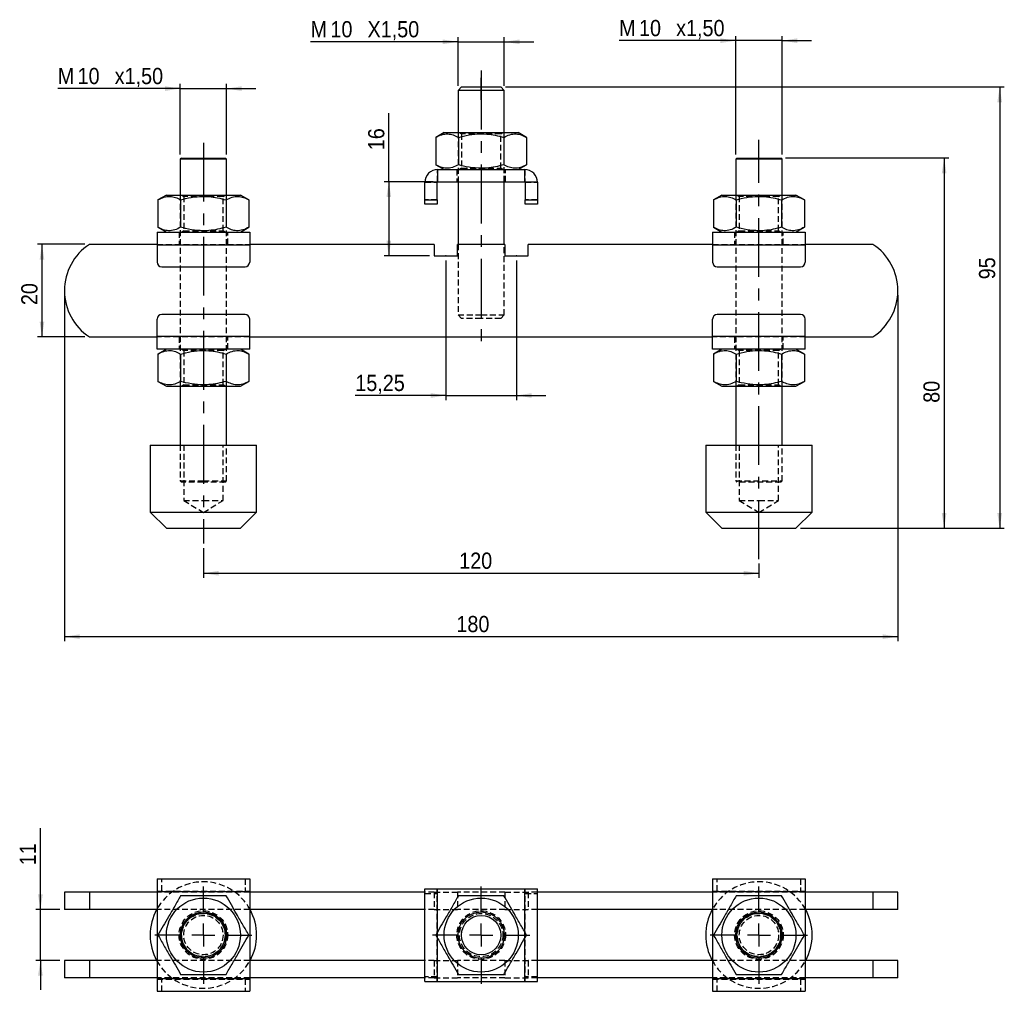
# Model space of a CAD drawing. Extents: x 28 to 414, y 64 to 274.
# Tile 1 of 2: x 28 to 241, y 64 to 274. Entities that reach past the tile are written whole.
import ezdxf

# ---------------------------------------------------------------- set-up
doc = ezdxf.new("R2010")
doc.units = 0
doc.header["$PDSIZE"] = -1
doc.linetypes.add('CENTERX2', pattern=[20.32, 12.7, -2.54, 2.54, -2.54])
doc.linetypes.add('HIDDEN', pattern=[1.905, 1.27, -0.635])
doc.layers.get('0').update_dxf_attribs({"linetype": 'CONTINUOUS'})
doc.styles.add('SLDTEXTSTYLE0', font='GOTHIC.TTF', dxfattribs={"width": 0.913})
doc.dimstyles.new('SLDDIMSTYLE0', dxfattribs={"dimtxt": 3.5, "dimasz": 3.302, "dimexe": 0, "dimexo": 0.0625, "dimgap": 0.875, "dimtad": 1, "dimrnd": 1e-09, "dimzin": 12, "dimtxsty": 'SLDTEXTSTYLE0', "dimsah": 1, "dimcen": 0.09, "dimazin": 3, "dimtfac": 1, "dimtmove": 0, "dimatfit": 3, "dimtolj": 1, "dimtzin": 12})
doc.dimstyles.new('SLDDIMSTYLE1', dxfattribs={"dimtxt": 3.5, "dimasz": 3.302, "dimexe": 0, "dimexo": 0.0625, "dimgap": 0.875, "dimtad": 1, "dimrnd": 1e-09, "dimzin": 12, "dimtxsty": 'SLDTEXTSTYLE0', "dimsah": 1, "dimcen": 0.09, "dimazin": 3, "dimtfac": 1, "dimtofl": 0, "dimtmove": 0, "dimatfit": 3, "dimtolj": 1, "dimtzin": 12})
doc.dimstyles.new('SLDDIMSTYLE2', dxfattribs={"dimtxt": 3.5, "dimasz": 3.302, "dimexe": 0, "dimexo": 0.0625, "dimgap": 0.875, "dimtad": 1, "dimdec": 0, "dimrnd": 1e-09, "dimzin": 12, "dimtxsty": 'SLDTEXTSTYLE0', "dimsah": 1, "dimcen": 0.09, "dimazin": 3, "dimtfac": 1, "dimtofl": 0, "dimtmove": 0, "dimatfit": 3, "dimtolj": 1, "dimtzin": 12})

# ---------------------------------------------------------------- blocks, each defined once
blk = doc.blocks.new('*D1')
for p, q in [((120.21, 221.87), (120.21, 191.71)), ((135.46, 221.87), (135.46, 191.71)), ((120.21, 192.71), (100.65, 192.71)), ((120.21, 192.71), (135.46, 192.71)), ((135.46, 192.71), (141.81, 192.71))]:
    blk.add_line(p, q)
for points in [[(120.21, 192.71), (116.91, 193.22), (116.91, 192.2)], [(135.46, 192.71), (138.76, 192.2), (138.76, 193.22)]]:
    blk.add_solid(points)
at = {"insert": (100.65, 197.18, 0.1), "char_height": 3.5, "attachment_point": 1, "style": 'SLDTEXTSTYLE0'}
blk.add_mtext('15,25', dxfattribs=at)
blk = doc.blocks.new('*D2')
for p, q in [((67.84, 159.75), (67.84, 153.31)), ((187.84, 156.39), (187.84, 153.31)), ((67.84, 154.31), (187.84, 154.31))]:
    blk.add_line(p, q)
for points in [[(67.84, 154.31), (71.14, 153.8), (71.14, 154.82)], [(187.84, 154.31), (184.53, 154.82), (184.53, 153.8)]]:
    blk.add_solid(points)
at = {"insert": (123.09, 158.78, 0.1), "char_height": 3.5, "attachment_point": 1, "style": 'SLDTEXTSTYLE0'}
blk.add_mtext('120', dxfattribs=at)
blk = doc.blocks.new('*D3')
for p, q in [((37.84, 214.37), (37.84, 139.62)), ((217.84, 214.37), (217.84, 139.62)), ((37.84, 140.62), (217.84, 140.62))]:
    blk.add_line(p, q)
for points in [[(37.84, 140.62), (41.14, 140.11), (41.14, 141.12)], [(217.84, 140.62), (214.53, 141.12), (214.53, 140.11)]]:
    blk.add_solid(points)
at = {"insert": (122.49, 145.09, 0.1), "char_height": 3.5, "attachment_point": 1, "style": 'SLDTEXTSTYLE0'}
blk.add_mtext('180', dxfattribs=at)
blk = doc.blocks.new('*D4')
for p, q in [((42.2, 225.37), (31.97, 225.37)), ((32.97, 225.37), (32.97, 205.37)), ((42.2, 205.37), (31.97, 205.37))]:
    blk.add_line(p, q)
for points in [[(32.97, 225.37), (32.46, 222.06), (33.48, 222.06)], [(32.97, 205.37), (33.48, 208.67), (32.46, 208.67)]]:
    blk.add_solid(points)
at = {"insert": (28.5, 212.23, 0.1), "char_height": 3.5, "attachment_point": 1, "rotation": 90, "style": 'SLDTEXTSTYLE0'}
blk.add_mtext('20', dxfattribs=at)
blk = doc.blocks.new('*D5')
for p, q in [((122.84, 259.62), (122.84, 270.12)), ((132.84, 259.62), (132.84, 270.12)), ((122.84, 269.12), (90.99, 269.12)), ((122.84, 269.12), (132.84, 269.12)), ((132.84, 269.12), (139.19, 269.12))]:
    blk.add_line(p, q)
for points in [[(122.84, 269.12), (119.53, 269.62), (119.53, 268.61)], [(132.84, 269.12), (136.14, 268.61), (136.14, 269.62)]]:
    blk.add_solid(points)
at = {"char_height": 3.5, "attachment_point": 1, "style": 'SLDTEXTSTYLE0'}
for s, insert in [('M', (90.99, 273.59, 0.1)), ('10', (95.28, 273.59, 0.1)), ('X1,50', (103.29, 273.59, 0.1))]:
    blk.add_mtext(s, dxfattribs=dict(at, insert=insert))
blk = doc.blocks.new('*D6')
for p, q in [((133.09, 259.37), (240.84, 259.37)), ((239.84, 259.37), (239.84, 164.02)), ((196.84, 164.02), (240.84, 164.02))]:
    blk.add_line(p, q)
for points in [[(239.84, 259.37), (239.33, 256.06), (240.34, 256.06)], [(239.84, 164.02), (240.34, 167.32), (239.33, 167.32)]]:
    blk.add_solid(points)
at = {"insert": (235.36, 217.81, 0.1), "char_height": 3.5, "attachment_point": 1, "rotation": 90, "style": 'SLDTEXTSTYLE0'}
blk.add_mtext('95', dxfattribs=at)
blk = doc.blocks.new('*D7')
for p, q in [((107.89, 238.87), (107.89, 253.72)), ((117.44, 238.87), (106.89, 238.87)), ((107.89, 238.87), (107.89, 222.87)), ((116.71, 222.87), (106.89, 222.87))]:
    blk.add_line(p, q)
for points in [[(107.89, 238.87), (107.38, 235.56), (108.4, 235.56)], [(107.89, 222.87), (108.4, 226.17), (107.38, 226.17)]]:
    blk.add_solid(points)
at = {"insert": (103.42, 245.7, 0.1), "char_height": 3.5, "attachment_point": 1, "rotation": 90, "style": 'SLDTEXTSTYLE0'}
blk.add_mtext('16', dxfattribs=at)
blk = doc.blocks.new('*D8')
for p, q in [((193.59, 244.02), (228.84, 244.02)), ((227.84, 244.02), (227.84, 164.02)), ((196.84, 164.02), (228.84, 164.02))]:
    blk.add_line(p, q)
for points in [[(227.84, 244.02), (227.33, 240.71), (228.34, 240.71)], [(227.84, 164.02), (228.34, 167.32), (227.33, 167.32)]]:
    blk.add_solid(points)
at = {"insert": (223.36, 191.13, 0.1), "char_height": 3.5, "attachment_point": 1, "rotation": 90, "style": 'SLDTEXTSTYLE0'}
blk.add_mtext('80', dxfattribs=at)
blk = doc.blocks.new('*D9')
for p, q in [((62.84, 244.77), (62.84, 260.01)), ((72.84, 244.77), (72.84, 260.01)), ((62.84, 259.01), (36.38, 259.01)), ((62.84, 259.01), (72.84, 259.01)), ((72.84, 259.01), (79.19, 259.01))]:
    blk.add_line(p, q)
for points in [[(62.84, 259.01), (59.53, 259.52), (59.53, 258.5)], [(72.84, 259.01), (76.14, 258.5), (76.14, 259.52)]]:
    blk.add_solid(points)
at = {"char_height": 3.5, "attachment_point": 1, "style": 'SLDTEXTSTYLE0'}
for s, insert in [('M', (36.38, 263.48, 0.1)), ('10', (40.66, 263.48, 0.1)), ('x1,50', (48.68, 263.48, 0.1))]:
    blk.add_mtext(s, dxfattribs=dict(at, insert=insert))
blk = doc.blocks.new('*D10')
for p, q in [((182.84, 244.77), (182.84, 270.37)), ((192.84, 244.77), (192.84, 270.37)), ((182.84, 269.37), (157.64, 269.37)), ((192.84, 269.37), (182.84, 269.37)), ((192.84, 269.37), (199.19, 269.37))]:
    blk.add_line(p, q)
for points in [[(182.84, 269.37), (179.53, 269.87), (179.53, 268.86)], [(192.84, 269.37), (196.14, 268.86), (196.14, 269.87)]]:
    blk.add_solid(points)
at = {"char_height": 3.5, "attachment_point": 1, "style": 'SLDTEXTSTYLE0'}
for s, insert in [('M', (157.64, 273.84, 0.1)), ('10', (161.93, 273.84, 0.1)), ('x1,50', (169.95, 273.84, 0.1))]:
    blk.add_mtext(s, dxfattribs=dict(at, insert=insert))
blk = doc.blocks.new('*D11')
for p, q in [((32.63, 81.65), (32.63, 99.24)), ((36.84, 81.65), (31.63, 81.65)), ((32.63, 70.65), (32.63, 81.65)), ((36.84, 70.65), (31.63, 70.65)), ((32.63, 70.65), (32.63, 64.3))]:
    blk.add_line(p, q)
for points in [[(32.63, 81.65), (33.14, 84.95), (32.12, 84.95)], [(32.63, 70.65), (32.12, 67.35), (33.14, 67.35)]]:
    blk.add_solid(points)
at = {"insert": (28.16, 91.23, -39.07), "char_height": 3.5, "attachment_point": 1, "rotation": 90, "style": 'SLDTEXTSTYLE0'}
blk.add_mtext('11', dxfattribs=at)
blk = doc.blocks.new('SW_CENTERMARKSYMBOL_0')
at = {"color": 0}
for p, q in [((0, 5), (0, 10.5)), ((0, 0), (0, 2.5)), ((-5, 0), (-10.5, 0)), ((0, 0), (-2.5, 0)), ((0, 0), (0, -2.5)), ((0, 0), (2.5, 0)), ((5, 0), (10.5, 0)), ((0, -5), (0, -10.5))]:
    blk.add_line(p, q, dxfattribs=at)
blk = doc.blocks.new('SW_CENTERMARKSYMBOL_1')
at = {"color": 0}
for p, q in [((0, 5), (0, 10.5)), ((0, 0), (0, 2.5)), ((-5, 0), (-10.5, 0)), ((0, 0), (-2.5, 0)), ((0, 0), (0, -2.5)), ((0, 0), (2.5, 0)), ((5, 0), (10.5, 0)), ((0, -5), (0, -10.5))]:
    blk.add_line(p, q, dxfattribs=at)
blk = doc.blocks.new('SW_CENTERMARKSYMBOL_2')
at = {"color": 0}
for p, q in [((0, 5), (0, 10.5)), ((0, 0), (0, 2.5)), ((-5, 0), (-10.5, 0)), ((0, 0), (-2.5, 0)), ((0, 0), (0, -2.5)), ((0, 0), (2.5, 0)), ((5, 0), (10.5, 0)), ((0, -5), (0, -10.5))]:
    blk.add_line(p, q, dxfattribs=at)

msp = doc.modelspace()

# ---------------------------------------------------------------- linework, layer by layer
at = {"linetype": 'CENTERX2'}
for p, q in [((127.835, 262.899), (127.835, 202.68)), ((127.835, 256.616), (127.835, 261.366)), ((67.835, 247.299), (67.835, 160.745)), ((187.835, 157.39), (187.835, 247.97))]:
    msp.add_line(p, q, dxfattribs=at)
at = {"color": 7, "linetype": 'CONTINUOUS'}
for p, q in [((123.585, 259.366), (122.835, 258.616)), ((122.835, 258.616), (122.835, 249.516)), ((127.835, 258.616), (122.835, 258.616)), ((123.585, 259.366), (127.835, 259.366)), ((127.835, 259.366), (132.085, 259.366)), ((132.835, 258.616), (127.835, 258.616)), ((132.835, 258.616), (132.085, 259.366)), ((132.835, 249.516), (132.835, 258.616)), ((119.835, 249.516), (118.02, 248.468)), ((119.835, 249.516), (135.835, 249.516)), ((137.65, 248.468), (135.835, 249.516)), ((118.02, 248.468), (118.02, 242.564)), ((122.928, 248.468), (122.928, 242.564)), ((132.743, 248.468), (132.743, 242.564)), ((137.65, 248.468), (137.65, 242.564)), ((63.085, 244.016), (62.835, 243.766)), ((62.835, 243.766), (62.835, 236.016)), ((67.835, 243.766), (62.835, 243.766)), ((63.085, 244.016), (67.835, 244.016)), ((67.835, 244.016), (72.585, 244.016)), ((72.835, 243.766), (67.835, 243.766)), ((72.835, 243.766), (72.585, 244.016)), ((72.835, 236.016), (72.835, 243.766)), ((118.02, 242.564), (119.835, 241.516)), ((135.835, 241.516), (137.65, 242.564)), ((183.085, 244.016), (182.835, 243.766)), ((182.835, 243.766), (182.835, 236.016)), ((192.835, 243.766), (182.835, 243.766)), ((183.085, 244.016), (192.585, 244.016)), ((192.835, 243.766), (192.585, 244.016)), ((192.835, 236.016), (192.835, 243.766)), ((118.435, 241.516), (118.435, 238.866)), ((118.435, 241.516), (137.235, 241.516)), ((137.235, 238.866), (137.235, 241.516)), ((118.335, 238.766), (115.685, 238.766)), ((115.685, 235.016), (115.685, 238.766)), ((118.335, 235.016), (118.335, 238.766)), ((118.435, 238.866), (137.235, 238.866)), ((122.835, 238.866), (122.835, 225.366)), ((132.835, 225.366), (132.835, 238.866)), ((139.985, 238.766), (137.335, 238.766)), ((137.335, 238.766), (137.335, 235.016)), ((139.985, 238.766), (139.985, 235.016)), ((59.835, 236.016), (58.02, 234.968)), ((58.02, 234.968), (58.02, 229.064)), ((59.835, 236.016), (75.835, 236.016)), ((62.928, 234.968), (62.928, 229.064)), ((72.743, 234.968), (72.743, 229.064)), ((77.65, 234.968), (75.835, 236.016)), ((77.65, 234.968), (77.65, 229.064)), ((115.685, 234.016), (115.685, 235.016)), ((115.685, 235.016), (118.335, 235.016)), ((118.335, 234.016), (115.685, 234.016)), ((118.335, 235.016), (118.335, 234.016)), ((137.335, 235.016), (139.985, 235.016)), ((137.335, 234.016), (137.335, 235.016)), ((139.985, 234.016), (137.335, 234.016)), ((139.985, 235.016), (139.985, 234.016)), ((179.835, 236.016), (178.02, 234.968)), ((178.02, 234.968), (178.02, 229.064)), ((179.835, 236.016), (195.835, 236.016)), ((182.928, 234.968), (182.928, 229.064)), ((192.743, 234.968), (192.743, 229.064)), ((197.65, 234.968), (195.835, 236.016)), ((197.65, 234.968), (197.65, 229.064)), ((57.835, 228.016), (77.835, 228.016)), ((57.835, 228.016), (57.835, 225.266)), ((58.02, 229.064), (59.835, 228.016)), ((75.835, 228.016), (77.65, 229.064)), ((77.835, 228.016), (77.835, 225.266)), ((177.835, 228.016), (177.835, 225.266)), ((177.835, 228.016), (197.835, 228.016)), ((178.02, 229.064), (179.835, 228.016)), ((195.835, 228.016), (197.65, 229.064)), ((197.835, 228.016), (197.835, 225.266)), ((57.835, 225.366), (43.202, 225.366)), ((57.835, 225.266), (77.835, 225.266)), ((57.835, 225.266), (57.835, 221.516)), ((117.71, 225.366), (77.835, 225.366)), ((77.835, 225.266), (77.835, 221.516)), ((117.71, 225.366), (117.71, 222.866)), ((122.71, 222.866), (122.71, 225.366)), ((132.96, 225.366), (122.71, 225.366)), ((132.96, 225.366), (132.96, 222.866)), ((137.96, 222.866), (137.96, 225.366)), ((177.835, 225.366), (137.96, 225.366)), ((177.835, 225.266), (197.835, 225.266)), ((177.835, 225.266), (177.835, 221.516)), ((212.468, 225.366), (197.835, 225.366)), ((197.835, 225.266), (197.835, 221.516)), ((117.71, 222.866), (122.71, 222.866)), ((132.96, 222.866), (137.96, 222.866)), ((58.835, 220.516), (76.835, 220.516)), ((178.835, 220.516), (196.835, 220.516)), ((57.835, 205.466), (57.835, 209.216)), ((76.835, 210.216), (58.835, 210.216)), ((77.835, 205.466), (77.835, 209.216)), ((177.835, 205.466), (177.835, 209.216)), ((196.835, 210.216), (178.835, 210.216)), ((197.835, 205.466), (197.835, 209.216)), ((43.202, 205.366), (57.835, 205.366)), ((77.835, 205.466), (57.835, 205.466)), ((57.835, 202.716), (57.835, 205.466)), ((77.835, 202.716), (77.835, 205.466)), ((77.835, 205.366), (177.835, 205.366)), ((197.835, 205.466), (177.835, 205.466)), ((177.835, 202.716), (177.835, 205.466)), ((197.835, 202.716), (197.835, 205.466)), ((197.835, 205.366), (212.468, 205.366)), ((77.835, 202.716), (57.835, 202.716)), ((59.835, 202.716), (58.02, 201.668)), ((77.65, 201.668), (75.835, 202.716)), ((197.835, 202.716), (177.835, 202.716)), ((179.835, 202.716), (178.02, 201.668)), ((197.65, 201.668), (195.835, 202.716)), ((58.02, 201.668), (58.02, 195.764)), ((62.928, 201.668), (62.928, 195.764)), ((72.743, 201.668), (72.743, 195.764)), ((77.65, 201.668), (77.65, 195.764)), ((178.02, 201.668), (178.02, 195.764)), ((182.928, 201.668), (182.928, 195.764)), ((192.743, 201.668), (192.743, 195.764)), ((197.65, 201.668), (197.65, 195.764)), ((58.02, 195.764), (59.835, 194.716)), ((75.835, 194.716), (77.65, 195.764)), ((178.02, 195.764), (179.835, 194.716)), ((195.835, 194.716), (197.65, 195.764)), ((59.835, 194.716), (75.835, 194.716)), ((62.835, 194.716), (62.835, 182.016)), ((72.835, 182.016), (72.835, 194.716)), ((179.835, 194.716), (195.835, 194.716)), ((182.835, 194.716), (182.835, 182.016)), ((192.835, 182.016), (192.835, 194.716)), ((56.335, 182.016), (56.335, 167.516)), ((56.335, 182.016), (79.335, 182.016)), ((79.335, 167.516), (79.335, 182.016)), ((176.335, 182.016), (176.335, 167.516)), ((176.335, 182.016), (199.335, 182.016)), ((199.335, 167.516), (199.335, 182.016)), ((56.335, 167.516), (59.835, 164.016)), ((56.335, 167.516), (79.335, 167.516)), ((75.835, 164.016), (79.335, 167.516)), ((176.335, 167.516), (179.835, 164.016)), ((176.335, 167.516), (199.335, 167.516)), ((195.835, 164.016), (199.335, 167.516)), ((59.835, 164.016), (75.835, 164.016)), ((179.835, 164.016), (195.835, 164.016)), ((57.835, 88.298), (57.835, 85.548)), ((57.835, 88.298), (77.835, 88.298)), ((77.835, 88.298), (77.835, 85.548)), ((177.835, 88.298), (197.835, 88.298)), ((177.835, 88.298), (177.835, 85.548)), ((197.835, 88.298), (197.835, 85.548)), ((37.835, 85.398), (37.835, 81.648)), ((43.202, 85.398), (37.835, 85.398)), ((43.202, 85.398), (43.202, 81.648)), ((57.835, 85.398), (43.202, 85.398)), ((57.835, 85.548), (77.835, 85.548)), ((57.835, 85.548), (57.835, 66.748)), ((77.835, 85.548), (77.835, 66.748)), ((115.685, 85.398), (77.835, 85.398)), ((115.685, 66.148), (115.685, 86.148)), ((115.685, 86.148), (118.435, 86.148)), ((118.435, 86.148), (137.235, 86.148)), ((137.235, 86.148), (139.985, 86.148)), ((139.985, 66.148), (139.985, 86.148)), ((177.835, 85.398), (139.985, 85.398)), ((177.835, 85.548), (197.835, 85.548)), ((177.835, 85.548), (177.835, 66.748)), ((197.835, 85.548), (197.835, 66.748)), ((212.468, 85.398), (197.835, 85.398)), ((212.468, 85.398), (212.468, 81.648)), ((217.835, 85.398), (212.468, 85.398)), ((217.835, 81.648), (217.835, 85.398)), ((43.202, 81.648), (37.835, 81.648)), ((57.835, 81.648), (43.202, 81.648)), ((115.685, 81.648), (77.835, 81.648)), ((177.835, 81.648), (139.985, 81.648)), ((212.468, 81.648), (197.835, 81.648)), ((217.835, 81.648), (212.468, 81.648)), ((37.835, 70.648), (37.835, 66.898)), ((43.202, 70.648), (37.835, 70.648)), ((43.202, 70.648), (43.202, 66.898)), ((57.835, 70.648), (43.202, 70.648)), ((115.685, 70.648), (77.835, 70.648)), ((177.835, 70.648), (139.985, 70.648)), ((212.468, 70.648), (197.835, 70.648)), ((212.468, 70.648), (212.468, 66.898)), ((217.835, 70.648), (212.468, 70.648)), ((217.835, 66.898), (217.835, 70.648)), ((43.202, 66.898), (37.835, 66.898)), ((57.835, 66.898), (43.202, 66.898)), ((57.835, 66.748), (77.835, 66.748)), ((57.835, 66.748), (57.835, 63.998)), ((115.685, 66.898), (77.835, 66.898)), ((77.835, 66.748), (77.835, 63.998)), ((115.685, 66.148), (118.435, 66.148)), ((118.435, 66.148), (137.235, 66.148)), ((137.235, 66.148), (139.985, 66.148)), ((177.835, 66.898), (139.985, 66.898)), ((177.835, 66.748), (197.835, 66.748)), ((177.835, 66.748), (177.835, 63.998)), ((212.468, 66.898), (197.835, 66.898)), ((197.835, 66.748), (197.835, 63.998)), ((217.835, 66.898), (212.468, 66.898)), ((57.835, 63.998), (77.835, 63.998)), ((177.835, 63.998), (197.835, 63.998))]:
    msp.add_line(p, q, dxfattribs=at)
at = {"color": 7, "linetype": 'HIDDEN'}
for p, q in [((122.835, 249.516), (122.835, 238.866)), ((123.162, 249.516), (123.585, 249.219)), ((132.085, 249.219), (123.585, 249.219)), ((123.585, 249.219), (123.585, 241.812)), ((132.085, 249.219), (132.508, 249.516)), ((132.085, 241.812), (132.085, 249.219)), ((132.835, 238.866), (132.835, 249.516)), ((118.435, 238.866), (118.435, 241.516)), ((122.585, 241.516), (122.585, 238.866)), ((123.585, 241.812), (123.162, 241.516)), ((123.585, 241.812), (132.085, 241.812)), ((132.508, 241.516), (132.085, 241.812)), ((133.085, 238.866), (133.085, 241.516)), ((137.235, 241.516), (137.235, 238.866)), ((115.685, 238.766), (118.335, 238.766)), ((137.335, 238.766), (139.985, 238.766)), ((62.835, 236.016), (62.835, 194.716)), ((63.162, 236.016), (63.585, 235.719)), ((72.085, 235.719), (63.585, 235.719)), ((63.585, 235.719), (63.585, 228.312)), ((72.085, 235.719), (72.508, 236.016)), ((72.085, 228.312), (72.085, 235.719)), ((72.835, 194.716), (72.835, 236.016)), ((118.335, 235.016), (115.685, 235.016)), ((139.985, 235.016), (137.335, 235.016)), ((182.835, 236.016), (182.835, 194.716)), ((183.162, 236.016), (183.585, 235.719)), ((192.085, 235.719), (183.585, 235.719)), ((183.585, 235.719), (183.585, 228.312)), ((192.085, 235.719), (192.508, 236.016)), ((192.085, 228.312), (192.085, 235.719)), ((192.835, 194.716), (192.835, 236.016)), ((62.585, 228.016), (62.585, 225.366)), ((63.585, 228.312), (63.162, 228.016)), ((63.585, 228.312), (72.085, 228.312)), ((72.508, 228.016), (72.085, 228.312)), ((73.085, 225.366), (73.085, 228.016)), ((182.585, 228.016), (182.585, 225.366)), ((183.585, 228.312), (183.162, 228.016)), ((183.585, 228.312), (192.085, 228.312)), ((192.508, 228.016), (192.085, 228.312)), ((193.085, 225.366), (193.085, 228.016)), ((57.835, 225.366), (77.835, 225.366)), ((57.835, 225.266), (77.835, 225.266)), ((122.835, 225.366), (122.835, 210.116)), ((132.835, 210.116), (132.835, 225.366)), ((177.835, 225.366), (197.835, 225.366)), ((177.835, 225.266), (197.835, 225.266)), ((122.835, 210.116), (127.835, 210.116)), ((122.835, 210.116), (123.585, 209.366)), ((127.835, 209.366), (123.585, 209.366)), ((127.835, 210.116), (132.835, 210.116)), ((132.085, 209.366), (127.835, 209.366)), ((132.085, 209.366), (132.835, 210.116)), ((77.835, 205.466), (57.835, 205.466)), ((77.835, 205.366), (57.835, 205.366)), ((62.585, 205.366), (62.585, 202.716)), ((73.085, 202.716), (73.085, 205.366)), ((197.835, 205.466), (177.835, 205.466)), ((197.835, 205.366), (177.835, 205.366)), ((182.585, 205.366), (182.585, 202.716)), ((193.085, 202.716), (193.085, 205.366)), ((63.162, 202.716), (63.585, 202.419)), ((72.085, 202.419), (63.585, 202.419)), ((63.585, 202.419), (63.585, 195.012)), ((72.085, 202.419), (72.508, 202.716)), ((72.085, 195.012), (72.085, 202.419)), ((183.162, 202.716), (183.585, 202.419)), ((192.085, 202.419), (183.585, 202.419)), ((183.585, 202.419), (183.585, 195.012)), ((192.085, 202.419), (192.508, 202.716)), ((192.085, 195.012), (192.085, 202.419)), ((63.585, 195.012), (63.162, 194.716)), ((63.585, 195.012), (72.085, 195.012)), ((72.508, 194.716), (72.085, 195.012)), ((183.585, 195.012), (183.162, 194.716)), ((183.585, 195.012), (192.085, 195.012)), ((192.508, 194.716), (192.085, 195.012)), ((62.835, 182.016), (62.835, 174.266)), ((63.585, 182.016), (63.585, 170.016)), ((72.085, 170.016), (72.085, 182.016)), ((72.835, 174.266), (72.835, 182.016)), ((182.835, 182.016), (182.835, 174.266)), ((183.585, 182.016), (183.585, 170.016)), ((192.085, 170.016), (192.085, 182.016)), ((192.835, 174.266), (192.835, 182.016)), ((62.835, 174.266), (67.835, 174.266)), ((62.835, 174.266), (63.085, 174.016)), ((67.835, 174.016), (63.085, 174.016)), ((67.835, 174.266), (72.835, 174.266)), ((72.585, 174.016), (67.835, 174.016)), ((72.585, 174.016), (72.835, 174.266)), ((182.835, 174.266), (192.835, 174.266)), ((182.835, 174.266), (183.085, 174.016)), ((192.585, 174.016), (183.085, 174.016)), ((192.585, 174.016), (192.835, 174.266)), ((63.585, 170.016), (67.835, 170.016)), ((63.585, 170.016), (67.835, 167.462)), ((67.835, 170.016), (72.085, 170.016)), ((67.835, 167.462), (72.085, 170.016)), ((183.585, 170.016), (187.835, 170.016)), ((183.585, 170.016), (187.835, 167.462)), ((187.835, 170.016), (192.085, 170.016)), ((187.835, 167.462), (192.085, 170.016)), ((58.835, 85.648), (58.835, 88.298)), ((76.835, 88.298), (76.835, 85.648)), ((178.835, 85.648), (178.835, 88.298)), ((196.835, 88.298), (196.835, 85.648)), ((57.835, 85.648), (77.835, 85.648)), ((57.835, 85.548), (77.835, 85.548)), ((77.835, 85.398), (57.835, 85.398)), ((117.71, 85.398), (115.685, 85.398)), ((115.685, 85.148), (118.335, 85.148)), ((117.71, 85.398), (117.71, 81.648)), ((117.71, 85.398), (122.71, 85.398)), ((118.335, 66.148), (118.335, 86.148)), ((118.435, 66.148), (118.435, 86.148)), ((122.71, 85.398), (122.71, 81.648)), ((132.96, 85.398), (122.71, 85.398)), ((132.96, 85.398), (132.96, 81.648)), ((132.96, 85.398), (137.96, 85.398)), ((137.235, 66.148), (137.235, 86.148)), ((137.335, 66.148), (137.335, 86.148)), ((137.335, 85.148), (139.985, 85.148)), ((139.985, 85.398), (137.96, 85.398)), ((137.96, 85.398), (137.96, 81.648)), ((177.835, 85.648), (197.835, 85.648)), ((177.835, 85.548), (197.835, 85.548)), ((197.835, 85.398), (177.835, 85.398)), ((77.835, 81.648), (57.835, 81.648)), ((117.71, 81.648), (115.685, 81.648)), ((117.71, 81.648), (122.71, 81.648)), ((132.96, 81.648), (122.71, 81.648)), ((132.96, 81.648), (137.96, 81.648)), ((139.985, 81.648), (137.96, 81.648)), ((197.835, 81.648), (177.835, 81.648)), ((118.435, 75.43), (118.435, 76.867)), ((137.235, 75.43), (137.235, 76.867)), ((77.835, 70.648), (57.835, 70.648)), ((117.71, 70.648), (115.685, 70.648)), ((117.71, 70.648), (117.71, 66.898)), ((117.71, 70.648), (122.71, 70.648)), ((122.71, 70.648), (122.71, 66.898)), ((132.96, 70.648), (122.71, 70.648)), ((132.96, 70.648), (132.96, 66.898)), ((132.96, 70.648), (137.96, 70.648)), ((137.96, 70.648), (137.96, 66.898)), ((139.985, 70.648), (137.96, 70.648)), ((197.835, 70.648), (177.835, 70.648)), ((77.835, 66.898), (57.835, 66.898)), ((57.835, 66.748), (77.835, 66.748)), ((57.835, 66.648), (77.835, 66.648)), ((58.835, 63.998), (58.835, 66.648)), ((76.835, 66.648), (76.835, 63.998)), ((118.335, 67.148), (115.685, 67.148)), ((117.71, 66.898), (115.685, 66.898)), ((117.71, 66.898), (122.71, 66.898)), ((132.96, 66.898), (122.71, 66.898)), ((132.96, 66.898), (137.96, 66.898)), ((139.985, 67.148), (137.335, 67.148)), ((139.985, 66.898), (137.96, 66.898)), ((197.835, 66.898), (177.835, 66.898)), ((177.835, 66.748), (197.835, 66.748)), ((177.835, 66.648), (197.835, 66.648)), ((178.835, 63.998), (178.835, 66.648)), ((196.835, 66.648), (196.835, 63.998))]:
    msp.add_line(p, q, dxfattribs=at)
at = {"color": 8, "linetype": 'CONTINUOUS'}
for p, q in [((118.435, 76.867), (118.435, 86.148)), ((137.235, 76.867), (137.235, 86.148)), ((118.435, 66.148), (118.435, 75.43)), ((137.235, 66.148), (137.235, 75.43))]:
    msp.add_line(p, q, dxfattribs=at)
at = {"color": 7, "linetype": 'CONTINUOUS'}
for centre, radius in [((67.835, 76.148), 8), ((127.835, 76.148), 8), ((187.835, 76.148), 8), ((67.835, 76.148), 5), ((67.835, 76.148), 4.75), ((127.835, 76.148), 5), ((187.835, 76.148), 5), ((187.835, 76.148), 4.75), ((127.835, 76.148), 4.25)]:
    msp.add_circle(centre, radius, dxfattribs=at)
at = {"color": 7, "linetype": 'HIDDEN'}
for centre, radius in [((67.835, 76.148), 5.25), ((67.835, 76.148), 4.673), ((127.835, 76.148), 5.25), ((127.835, 76.148), 4.673), ((187.835, 76.148), 5.25), ((187.835, 76.148), 4.673), ((67.835, 76.148), 4.25), ((187.835, 76.148), 4.25)]:
    msp.add_circle(centre, radius, dxfattribs=at)
at = {"color": 7, "linetype": 'CONTINUOUS'}
for centre, radius, start, end in [((118.435, 238.766), 2.75, 90, 180), ((137.235, 238.766), 2.75, 0, 90), ((118.435, 238.766), 0.1, 90, 180), ((137.235, 238.766), 0.1, 0, 90), ((49.835, 215.366), 12, 123.55731, 236.44269), ((205.835, 215.366), 12, 303.55731, 56.44269), ((58.835, 221.516), 1, 180, 270), ((76.835, 221.516), 1, 270, 0), ((178.835, 221.516), 1, 180, 270), ((196.835, 221.516), 1, 270, 0), ((58.835, 209.216), 1, 90, 180), ((76.835, 209.216), 1, 0, 90), ((178.835, 209.216), 1, 90, 180), ((196.835, 209.216), 1, 0, 90), ((67.835, 76.148), 11.5, 151.42812, 180), ((67.835, 76.148), 11.5, 331.42812, 28.57188), ((187.835, 76.148), 11.5, 151.42812, 180), ((187.835, 76.148), 11.5, 331.42812, 28.57188), ((67.835, 76.148), 11.5, 180, 208.57188), ((187.835, 76.148), 11.5, 180, 208.57188)]:
    msp.add_arc(centre, radius, start, end, dxfattribs=at)
at = {"color": 7, "linetype": 'HIDDEN'}
for centre, start, end in [((67.835, 76.148), 28.57188, 151.42812), ((187.835, 76.148), 28.57188, 151.42812), ((67.835, 76.148), 208.57188, 331.42812), ((187.835, 76.148), 208.57188, 331.42812)]:
    msp.add_arc(centre, 11.5, start, end, dxfattribs=at)
at = {"color": 7, "linetype": 'CONTINUOUS'}
for points, knots in [([(118.02, 248.468), (118.446, 248.687), (119.307, 249.13), (120.583, 249.293), (121.803, 249.055), (122.55, 248.665), (122.928, 248.468)], [0, 0, 0, 0, 0.2646049, 0.5349477, 0.7653431, 1, 1, 1, 1]), ([(122.928, 248.468), (123.284, 248.566), (124.445, 248.884), (126.483, 249.236), (128.81, 249.249), (130.911, 248.954), (132.13, 248.631), (132.743, 248.468)], [0, 0, 0, 0, 0.1112579, 0.3627509, 0.6203153, 0.8091148, 1, 1, 1, 1]), ([(132.743, 248.468), (133.168, 248.687), (134.03, 249.13), (135.305, 249.293), (136.525, 249.055), (137.273, 248.665), (137.65, 248.468)], [0, 0, 0, 0, 0.264605, 0.5349478, 0.7653432, 1, 1, 1, 1]), ([(122.928, 242.564), (122.502, 242.344), (121.641, 241.901), (120.365, 241.739), (119.145, 241.977), (118.397, 242.367), (118.02, 242.564)], [0, 0, 0, 0, 0.264605, 0.5349478, 0.7653432, 1, 1, 1, 1]), ([(132.743, 242.564), (132.136, 242.402), (130.917, 242.078), (128.838, 241.786), (126.504, 241.794), (124.466, 242.142), (123.284, 242.466), (122.928, 242.564)], [0, 0, 0, 0, 0.1889643, 0.3796824, 0.6308199, 0.8887425, 1, 1, 1, 1]), ([(137.65, 242.564), (137.224, 242.344), (136.363, 241.901), (135.087, 241.739), (133.868, 241.977), (133.12, 242.367), (132.743, 242.564)], [0, 0, 0, 0, 0.2646049, 0.5349477, 0.7653431, 1, 1, 1, 1]), ([(58.02, 234.968), (58.446, 235.187), (59.307, 235.63), (60.583, 235.793), (61.803, 235.555), (62.55, 235.165), (62.928, 234.968)], [0, 0, 0, 0, 0.2646049, 0.5349479, 0.7653431, 1, 1, 1, 1]), ([(62.928, 234.968), (63.284, 235.066), (64.445, 235.384), (66.483, 235.736), (68.81, 235.749), (70.911, 235.454), (72.13, 235.131), (72.743, 234.968)], [0, 0, 0, 0, 0.1112578, 0.3627507, 0.6203153, 0.8091145, 1, 1, 1, 1]), ([(72.743, 234.968), (73.168, 235.187), (74.03, 235.63), (75.305, 235.793), (76.525, 235.555), (77.273, 235.165), (77.65, 234.968)], [0, 0, 0, 0, 0.26460491, 0.53494775, 0.76534319, 1, 1, 1, 1]), ([(178.02, 234.968), (178.446, 235.187), (179.307, 235.63), (180.583, 235.793), (181.803, 235.555), (182.55, 235.165), (182.928, 234.968)], [0, 0, 0, 0, 0.2646048, 0.5349477, 0.7653432, 1, 1, 1, 1]), ([(182.928, 234.968), (183.284, 235.066), (184.445, 235.384), (186.483, 235.736), (188.81, 235.749), (190.911, 235.454), (192.13, 235.131), (192.743, 234.968)], [0, 0, 0, 0, 0.1112582, 0.362751, 0.6203153, 0.8091152, 1, 1, 1, 1]), ([(192.743, 234.968), (193.168, 235.187), (194.03, 235.63), (195.305, 235.793), (196.525, 235.555), (197.273, 235.165), (197.65, 234.968)], [0, 0, 0, 0, 0.264605, 0.5349476, 0.7653431, 1, 1, 1, 1]), ([(62.928, 229.064), (62.502, 228.844), (61.641, 228.401), (60.365, 228.239), (59.145, 228.477), (58.397, 228.867), (58.02, 229.064)], [0, 0, 0, 0, 0.264605, 0.5349476, 0.7653431, 1, 1, 1, 1]), ([(72.743, 229.064), (72.136, 228.902), (70.917, 228.578), (68.838, 228.286), (66.504, 228.294), (64.466, 228.642), (63.284, 228.966), (62.928, 229.064)], [0, 0, 0, 0, 0.1889644, 0.3796824, 0.63082, 0.8887426, 1, 1, 1, 1]), ([(77.65, 229.064), (77.224, 228.844), (76.363, 228.401), (75.087, 228.239), (73.868, 228.477), (73.12, 228.867), (72.743, 229.064)], [0, 0, 0, 0, 0.2646049, 0.5349477, 0.7653432, 1, 1, 1, 1]), ([(182.928, 229.064), (182.502, 228.844), (181.641, 228.401), (180.365, 228.239), (179.145, 228.477), (178.397, 228.867), (178.02, 229.064)], [0, 0, 0, 0, 0.2646049, 0.5349478, 0.7653432, 1, 1, 1, 1]), ([(192.743, 229.064), (192.136, 228.902), (190.917, 228.578), (188.838, 228.286), (186.504, 228.294), (184.466, 228.642), (183.284, 228.966), (182.928, 229.064)], [0, 0, 0, 0, 0.188964, 0.3796824, 0.6308197, 0.8887422, 1, 1, 1, 1]), ([(197.65, 229.064), (197.224, 228.844), (196.363, 228.401), (195.087, 228.239), (193.868, 228.477), (193.12, 228.867), (192.743, 229.064)], [0, 0, 0, 0, 0.2646049, 0.5349479, 0.7653431, 1, 1, 1, 1]), ([(58.02, 201.668), (58.446, 201.887), (59.307, 202.33), (60.583, 202.493), (61.803, 202.255), (62.55, 201.865), (62.928, 201.668)], [0, 0, 0, 0, 0.2646049, 0.5349479, 0.7653431, 1, 1, 1, 1]), ([(62.928, 201.668), (63.284, 201.766), (64.445, 202.084), (66.483, 202.436), (68.81, 202.449), (70.911, 202.154), (72.13, 201.831), (72.743, 201.668)], [0, 0, 0, 0, 0.11125777, 0.36275062, 0.6203153, 0.80911447, 1, 1, 1, 1]), ([(72.743, 201.668), (73.168, 201.887), (74.03, 202.33), (75.305, 202.493), (76.525, 202.255), (77.273, 201.865), (77.65, 201.668)], [0, 0, 0, 0, 0.2646049, 0.5349478, 0.7653433, 1, 1, 1, 1]), ([(178.02, 201.668), (178.446, 201.887), (179.307, 202.33), (180.583, 202.493), (181.803, 202.255), (182.55, 201.865), (182.928, 201.668)], [0, 0, 0, 0, 0.2646049, 0.5349477, 0.7653432, 1, 1, 1, 1]), ([(182.928, 201.668), (183.284, 201.766), (184.445, 202.084), (186.483, 202.436), (188.81, 202.449), (190.911, 202.154), (192.13, 201.831), (192.743, 201.668)], [0, 0, 0, 0, 0.1112581, 0.362751, 0.6203153, 0.8091152, 1, 1, 1, 1]), ([(192.743, 201.668), (193.168, 201.887), (194.03, 202.33), (195.305, 202.493), (196.525, 202.255), (197.273, 201.865), (197.65, 201.668)], [0, 0, 0, 0, 0.264605, 0.5349476, 0.7653432, 1, 1, 1, 1]), ([(62.928, 195.764), (62.502, 195.544), (61.641, 195.101), (60.365, 194.939), (59.145, 195.177), (58.397, 195.567), (58.02, 195.764)], [0, 0, 0, 0, 0.264605, 0.5349475, 0.7653431, 1, 1, 1, 1]), ([(72.743, 195.764), (72.136, 195.602), (70.917, 195.278), (68.838, 194.986), (66.504, 194.994), (64.466, 195.342), (63.284, 195.666), (62.928, 195.764)], [0, 0, 0, 0, 0.1889644, 0.3796824, 0.63082, 0.8887426, 1, 1, 1, 1]), ([(77.65, 195.764), (77.224, 195.544), (76.363, 195.101), (75.087, 194.939), (73.868, 195.177), (73.12, 195.567), (72.743, 195.764)], [0, 0, 0, 0, 0.2646048, 0.5349477, 0.7653432, 1, 1, 1, 1]), ([(182.928, 195.764), (182.502, 195.544), (181.641, 195.101), (180.365, 194.939), (179.145, 195.177), (178.397, 195.567), (178.02, 195.764)], [0, 0, 0, 0, 0.2646049, 0.5349477, 0.7653432, 1, 1, 1, 1]), ([(192.743, 195.764), (192.136, 195.602), (190.917, 195.278), (188.838, 194.986), (186.504, 194.994), (184.466, 195.342), (183.284, 195.666), (182.928, 195.764)], [0, 0, 0, 0, 0.188964, 0.3796824, 0.6308197, 0.8887422, 1, 1, 1, 1]), ([(197.65, 195.764), (197.224, 195.544), (196.363, 195.101), (195.087, 194.939), (193.868, 195.177), (193.12, 195.567), (192.743, 195.764)], [0, 0, 0, 0, 0.2646049, 0.5349479, 0.7653431, 1, 1, 1, 1]), ([(62.928, 84.648), (62.502, 83.911), (61.641, 82.419), (60.365, 80.209), (59.145, 78.097), (58.397, 76.802), (58.02, 76.148)], [0, 0, 0, 0, 0.264605, 0.5349476, 0.7653431, 1, 1, 1, 1]), ([(72.743, 84.648), (72.136, 84.648), (70.917, 84.648), (68.838, 84.648), (66.504, 84.648), (64.466, 84.648), (63.284, 84.648), (62.928, 84.648)], [0, 0, 0, 0, 0.1889644, 0.3796824, 0.63082, 0.8887426, 1, 1, 1, 1]), ([(77.65, 76.148), (77.224, 76.886), (76.363, 78.378), (75.087, 80.587), (73.868, 82.7), (73.12, 83.995), (72.743, 84.648)], [0, 0, 0, 0, 0.2646048, 0.5349477, 0.7653432, 1, 1, 1, 1]), ([(122.928, 84.648), (122.502, 83.911), (121.641, 82.419), (120.365, 80.209), (119.145, 78.097), (118.397, 76.802), (118.02, 76.148)], [0, 0, 0, 0, 0.26460499, 0.53494776, 0.76534316, 1, 1, 1, 1]), ([(132.743, 84.648), (132.136, 84.648), (130.917, 84.648), (128.838, 84.648), (126.504, 84.648), (124.466, 84.648), (123.284, 84.648), (122.928, 84.648)], [0, 0, 0, 0, 0.1889643, 0.3796824, 0.6308199, 0.8887425, 1, 1, 1, 1]), ([(137.65, 76.148), (137.224, 76.886), (136.363, 78.378), (135.087, 80.587), (133.868, 82.7), (133.12, 83.995), (132.743, 84.648)], [0, 0, 0, 0, 0.2646049, 0.5349477, 0.7653431, 1, 1, 1, 1]), ([(182.928, 84.648), (182.502, 83.911), (181.641, 82.419), (180.365, 80.209), (179.145, 78.097), (178.397, 76.802), (178.02, 76.148)], [0, 0, 0, 0, 0.2646049, 0.5349477, 0.7653432, 1, 1, 1, 1]), ([(192.743, 84.648), (192.136, 84.648), (190.917, 84.648), (188.838, 84.648), (186.504, 84.648), (184.466, 84.648), (183.284, 84.648), (182.928, 84.648)], [0, 0, 0, 0, 0.188964, 0.3796824, 0.6308197, 0.8887422, 1, 1, 1, 1]), ([(197.65, 76.148), (197.224, 76.886), (196.363, 78.378), (195.087, 80.587), (193.868, 82.7), (193.12, 83.995), (192.743, 84.648)], [0, 0, 0, 0, 0.2646049, 0.5349479, 0.7653431, 1, 1, 1, 1]), ([(58.02, 76.148), (58.446, 75.411), (59.307, 73.919), (60.583, 71.709), (61.803, 69.597), (62.55, 68.302), (62.928, 67.648)], [0, 0, 0, 0, 0.2646049, 0.5349479, 0.7653431, 1, 1, 1, 1]), ([(72.743, 67.648), (73.168, 68.386), (74.03, 69.878), (75.305, 72.087), (76.525, 74.2), (77.273, 75.495), (77.65, 76.148)], [0, 0, 0, 0, 0.26460491, 0.53494775, 0.76534319, 1, 1, 1, 1]), ([(118.02, 76.148), (118.446, 75.411), (119.307, 73.919), (120.583, 71.709), (121.803, 69.597), (122.55, 68.302), (122.928, 67.648)], [0, 0, 0, 0, 0.2646049, 0.5349477, 0.7653431, 1, 1, 1, 1]), ([(132.743, 67.648), (133.168, 68.386), (134.03, 69.878), (135.305, 72.087), (136.525, 74.2), (137.273, 75.495), (137.65, 76.148)], [0, 0, 0, 0, 0.264605, 0.5349478, 0.7653432, 1, 1, 1, 1]), ([(178.02, 76.148), (178.446, 75.411), (179.307, 73.919), (180.583, 71.709), (181.803, 69.597), (182.55, 68.302), (182.928, 67.648)], [0, 0, 0, 0, 0.2646048, 0.5349477, 0.7653432, 1, 1, 1, 1]), ([(192.743, 67.648), (193.168, 68.386), (194.03, 69.878), (195.305, 72.087), (196.525, 74.2), (197.273, 75.495), (197.65, 76.148)], [0, 0, 0, 0, 0.264605, 0.5349476, 0.7653431, 1, 1, 1, 1]), ([(62.928, 67.648), (63.284, 67.648), (64.445, 67.648), (66.483, 67.648), (68.81, 67.648), (70.911, 67.648), (72.13, 67.648), (72.743, 67.648)], [0, 0, 0, 0, 0.1112578, 0.3627507, 0.6203153, 0.8091145, 1, 1, 1, 1]), ([(122.928, 67.648), (123.284, 67.648), (124.445, 67.648), (126.483, 67.648), (128.81, 67.648), (130.911, 67.648), (132.13, 67.648), (132.743, 67.648)], [0, 0, 0, 0, 0.1112579, 0.3627509, 0.6203153, 0.8091148, 1, 1, 1, 1]), ([(182.928, 67.648), (183.284, 67.648), (184.445, 67.648), (186.483, 67.648), (188.81, 67.648), (190.911, 67.648), (192.13, 67.648), (192.743, 67.648)], [0, 0, 0, 0, 0.1112582, 0.362751, 0.6203153, 0.8091152, 1, 1, 1, 1])]:
    msp.add_open_spline(points, degree=3, knots=knots, dxfattribs=at)
for p in [(120.21, 222.866), (135.46, 222.866)]:
    msp.add_point(p)

# ---------------------------------------------------------------- block references
for name, p in [('SW_CENTERMARKSYMBOL_0', (67.835, 76.148)), ('SW_CENTERMARKSYMBOL_1', (127.835, 76.148)), ('SW_CENTERMARKSYMBOL_2', (187.835, 76.148))]:
    msp.add_blockref(name, p)

# ---------------------------------------------------------------- dimensions: what is measured, and where the dimension line sits
for base, p1, p2, text, picture, middle in [((132.835, 269.116), (122.835, 258.616), (132.835, 258.616), 'M<>X1,50', '*D5', (103.088, 269.116)), ((182.835, 269.366), (192.835, 243.766), (182.835, 243.766), 'M<>x1,50', '*D10', (169.442, 269.366)), ((72.835, 259.013), (62.835, 243.766), (72.835, 243.766), 'M<>x1,50', '*D9', (48.173, 259.013))]:
    dim = msp.add_linear_dim(base=base, p1=p1, p2=p2, text=text, dimstyle='SLDDIMSTYLE0')
    dim.commit()
    dim.dimension.update_dxf_attribs({"geometry": picture, "text_midpoint": middle, "dimtype": 160})
for base, p1, p2, dimstyle, picture, middle in [((239.835, 164.016), (132.085, 259.366), (195.835, 164.016), 'SLDDIMSTYLE2', '*D6', (239.835, 221.821)), ((107.892, 222.866), (118.435, 238.866), (117.71, 222.866), 'SLDDIMSTYLE1', '*D7', (107.892, 249.71)), ((227.835, 164.016), (192.585, 244.016), (195.835, 164.016), 'SLDDIMSTYLE1', '*D8', (227.835, 195.141)), ((32.971, 205.366), (43.202, 225.366), (43.202, 205.366), 'SLDDIMSTYLE1', '*D4', (32.971, 216.236)), ((32.629, 81.648), (37.835, 70.648), (37.835, 81.648), 'SLDDIMSTYLE0', '*D11', (32.629, 95.237))]:
    dim = msp.add_linear_dim(base=base, p1=p1, p2=p2, angle=90, dimstyle=dimstyle)
    dim.commit()
    dim.dimension.update_dxf_attribs({"geometry": picture, "text_midpoint": middle, "dimtype": 160})
for base, p1, p2, dimstyle, picture, middle in [((135.46, 192.71), (120.21, 222.866), (135.46, 222.866), 'SLDDIMSTYLE0', '*D1', (107.892, 192.71)), ((217.835, 140.616), (37.835, 215.366), (217.835, 215.366), 'SLDDIMSTYLE1', '*D3', (127.789, 140.616)), ((187.835, 154.31), (67.835, 160.745), (187.835, 157.39), 'SLDDIMSTYLE1', '*D2', (128.394, 154.31))]:
    dim = msp.add_linear_dim(base=base, p1=p1, p2=p2, dimstyle=dimstyle)
    dim.commit()
    dim.dimension.update_dxf_attribs({"geometry": picture, "text_midpoint": middle, "dimtype": 160})

doc.saveas('drawing.dxf')
